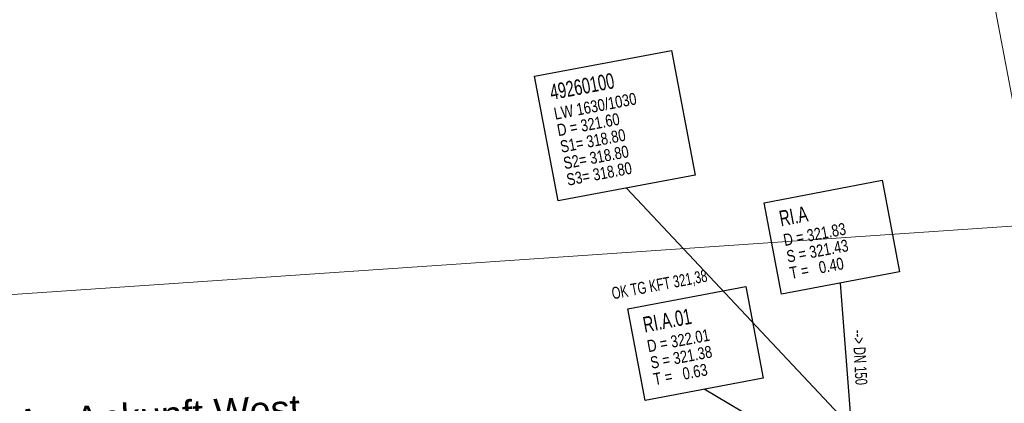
# Model space of a CAD drawing. Extents: x 3503739 to 3504470, y 5375172 to 5375561.
# Tile 80 of 121: x 3504121.8 to 3504138.2, y 5375394.28 to 5375400.68. Entities that reach past the tile are written whole.
import ezdxf

# ---------------------------------------------------------------- set-up
doc = ezdxf.new("R2010")
doc.units = 0
doc.header["$MEASUREMENT"] = 0
for name, color, linetype in [('_4WP_KANALISATIO', 7, 'Continuous'), ('_4WP_KANCADT_', 7, 'Continuous'), ('_4WP_KANCADT__', 7, 'Continuous'), ('_4WP_STEIGBEZEIC', 7, 'Continuous'), ('KMB_AUFBETON', 7, 'Continuous'), ('W-SCHE__CLIPPING', 7, 'Continuous')]:
    doc.layers.add(name, color=color, linetype=linetype)
doc.styles.add('40', font='TXT', dxfattribs={"width": 0.7, "height": 0.2})
doc.styles.add('42', font='TXT', dxfattribs={"width": 0.7, "height": 0.26})
doc.styles.add('43', font='TXT', dxfattribs={"width": 0.8, "height": 0.2})
doc.styles.add('534', font='ARIAL.TTF', dxfattribs={"height": 0.452686})
doc.styles.add('55', font='TXT', dxfattribs={"width": 0.7, "height": 0.2})
doc.styles.add('88', font='TXT', dxfattribs={"width": 0.7, "height": 0.26})
doc.styles.add('89', font='TXT', dxfattribs={"width": 0.8, "height": 0.2})

msp = doc.modelspace()

# ---------------------------------------------------------------- linework, layer by layer
at = {"layer": '_4WP_KANCADT_', "color": 7, "linetype": 'Continuous', "lineweight": 25}
msp.add_line((3504139.564, 5375389.723), (3504131.911, 5375397.871), dxfattribs=at)
at = {"layer": '_4WP_KANCADT_', "color": 7, "linetype": 'Continuous', "lineweight": 18}
msp.add_lwpolyline([(3504130.378, 5375399.732), (3504132.657, 5375400.164), (3504133.051, 5375398.087), (3504130.772, 5375397.655), (3504130.378, 5375399.732)], dxfattribs=at)
at = {"layer": '_4WP_KANCADT_', "color": 7, "linetype": 'Continuous', "lineweight": 25}
msp.add_lwpolyline([(3504130.378, 5375399.732), (3504132.657, 5375400.164), (3504133.051, 5375398.087), (3504130.772, 5375397.655), (3504130.378, 5375399.732)], dxfattribs=at)
at = {"layer": '_4WP_KANCADT__', "color": 1, "linetype": 'Continuous', "lineweight": 25}
for p, q in [((3504135.688, 5375393.532), (3504135.472, 5375396.287)), ((3504135.715, 5375393.033), (3504133.202, 5375394.518))]:
    msp.add_line(p, q, dxfattribs=at)
at = {"layer": '_4WP_KANCADT__', "color": 7, "linetype": 'Continuous', "lineweight": 18}
for points in [[(3504134.2, 5375397.627), (3504136.165, 5375398), (3504136.454, 5375396.473), (3504134.489, 5375396.1), (3504134.2, 5375397.627)], [(3504131.93, 5375395.858), (3504133.895, 5375396.231), (3504134.184, 5375394.704), (3504132.219, 5375394.331), (3504131.93, 5375395.858)]]:
    msp.add_lwpolyline(points, dxfattribs=at)
at = {"layer": '_4WP_KANCADT__', "color": 1, "linetype": 'Continuous', "lineweight": 25}
for points in [[(3504134.2, 5375397.627), (3504136.165, 5375398), (3504136.454, 5375396.473), (3504134.489, 5375396.1), (3504134.2, 5375397.627)], [(3504131.93, 5375395.858), (3504133.895, 5375396.231), (3504134.184, 5375394.704), (3504132.219, 5375394.331), (3504131.93, 5375395.858)]]:
    msp.add_lwpolyline(points, dxfattribs=at)
at = {"layer": 'KMB_AUFBETON', "color": 212, "linetype": 'Continuous', "lineweight": 13}
msp.add_line((3504163.198, 5375398.941), (3504113.51, 5375395.539), dxfattribs=at)
at = {"layer": 'W-SCHE__CLIPPING', "color": 7, "linetype": 'Continuous', "lineweight": 13}
msp.add_line((3504130.284, 5375441.701), (3504145.58, 5375361.242), dxfattribs=at)

# ---------------------------------------------------------------- texts
at = {"layer": '_4WP_KANALISATIO', "color": 1, "linetype": 'Continuous', "style": '55', "width": 0.7}
msp.add_text('OK TG KFT 321,38', height=0.2, rotation=10.737, dxfattribs=at).set_placement((3504131.683, 5375396.015))
at = {"layer": '_4WP_KANCADT_', "color": 7, "linetype": 'Continuous'}
for s, height, style, width, p in [('49260100', 0.26, '88', 0.7, (3504130.66, 5375399.336)), ('LW 1630/1030', 0.2, '89', 0.8, (3504130.722, 5375399.008)), ('D = 321.60', 0.2, '89', 0.8, (3504130.774, 5375398.733)), ('S1= 318.80', 0.2, '89', 0.8, (3504130.826, 5375398.458)), ('S2= 318.80', 0.2, '89', 0.8, (3504130.879, 5375398.183)), ('S3= 318.80', 0.2, '89', 0.8, (3504130.931, 5375397.908))]:
    msp.add_text(s, height=height, rotation=10.737, dxfattribs=dict(at, style=style, width=width)).set_placement(p)
at = {"layer": '_4WP_KANCADT__', "color": 1, "linetype": 'Continuous'}
for s, height, rotation, style, width, p in [('RI.A', 0.26, 10.737, '42', 0.7, (3504134.482, 5375397.231)), ('D = 321.83', 0.2, 10.737, '43', 0.8, (3504134.544, 5375396.903)), ('S = 321.43', 0.2, 10.737, '43', 0.8, (3504134.596, 5375396.628)), ('T =   0.40', 0.2, 10.737, '43', 0.8, (3504134.648, 5375396.353)), ('RI.A.01', 0.26, 10.737, '42', 0.7, (3504132.212, 5375395.462)), ('D = 322.01', 0.2, 10.737, '43', 0.8, (3504132.274, 5375395.134)), ('--> DN 150', 0.2, 273.0972, '40', 0.7, (3504135.674, 5375395.504)), ('S = 321.38', 0.2, 10.737, '43', 0.8, (3504132.326, 5375394.859)), ('T =   0.63', 0.2, 10.737, '43', 0.8, (3504132.378, 5375394.584))]:
    msp.add_text(s, height=height, rotation=rotation, dxfattribs=dict(at, style=style, width=width)).set_placement(p)
at = {"layer": '_4WP_STEIGBEZEIC', "color": 250, "linetype": 'Continuous', "style": '534'}
msp.add_text('Steig A - Ankunft West', height=0.45269, rotation=3.0577, dxfattribs=at).set_placement((3504120.131, 5375393.642))

doc.saveas('drawing.dxf')
